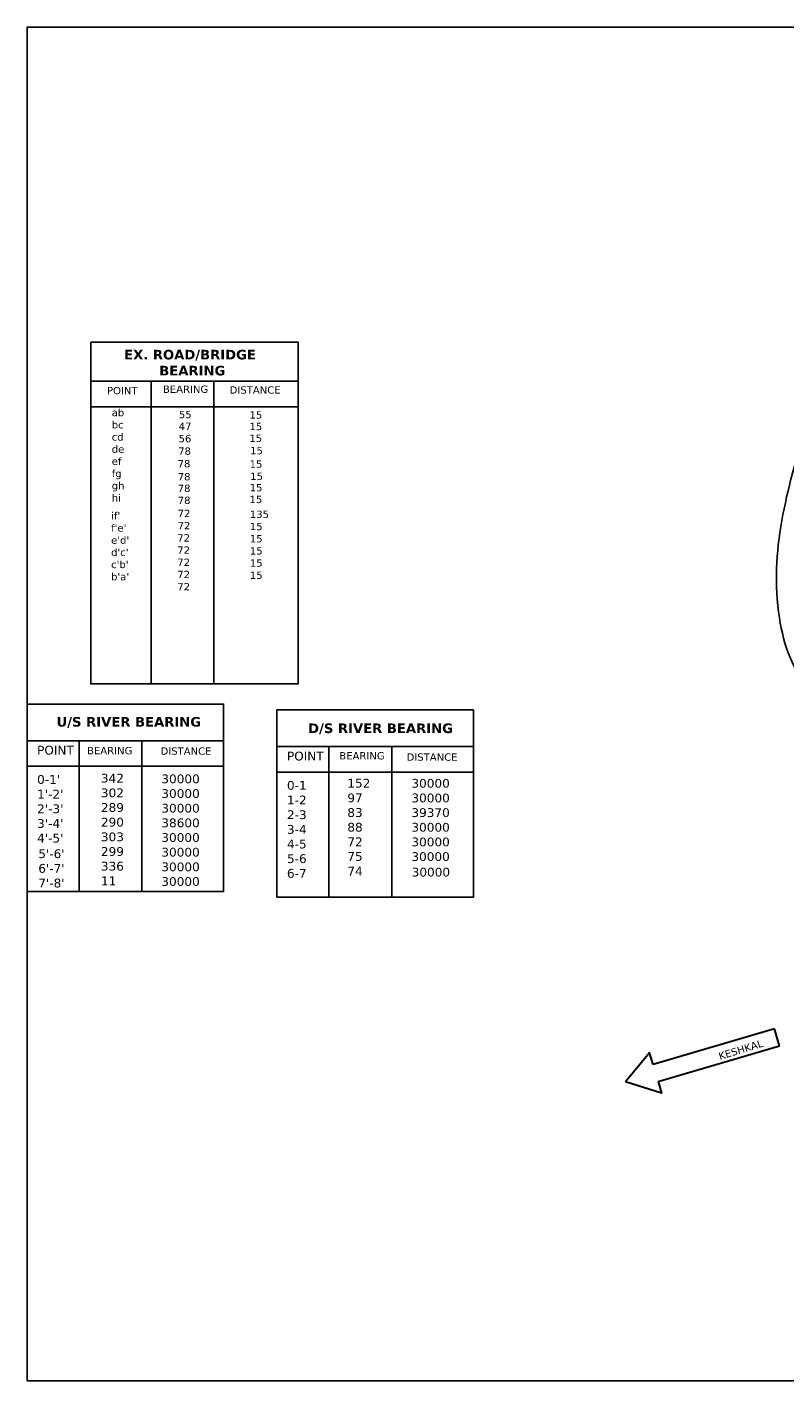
# Model space of a CAD drawing. Header units: millimetres. Extents: x -7700071838 to 844383267715, y -571436171822 to -543.
# Tile 1 of 10: x -7700071838 to -7699657326, y -13451704380 to -13450963580. Entities that reach past the tile are written whole.
import ezdxf

# ---------------------------------------------------------------- set-up
doc = ezdxf.new("R2010")
doc.units = ezdxf.units.MM
doc.header["$MEASUREMENT"] = 0
doc.layers.add('DIMENTION', color=7, linetype='Continuous', lineweight=9)
doc.layers.add('SECTION', color=7, linetype='Continuous')
doc.styles.get("Standard").update_dxf_attribs({"font": 'verdana.ttf', "height": 4000})

msp = doc.modelspace()

# ---------------------------------------------------------------- linework, layer by layer
at = {"layer": 'DIMENTION', "color": 5, "lineweight": 30, "ltscale": 20}
for p, q in [((-7699663032.374114, -13451511722.019501), (-7699729466.932723, -13451531191.986219)), ((-7699660292.762587, -13451521070.00069), (-7699663032.374114, -13451511722.019501)), ((-7699726727.321196, -13451540539.967409), (-7699660292.762587, -13451521070.00069))]:
    msp.add_line(p, q, dxfattribs=at)
for points in [[(-7699729466.932723, -13451531191.986219), (-7699731326.458302, -13451524846.99535), (-7699744575.074359, -13451540695.16655)], [(-7699726727.321196, -13451540539.967409), (-7699724867.795617, -13451546884.958269), (-7699744575.074359, -13451540695.16655)]]:
    msp.add_lwpolyline(points, dxfattribs=at)
at = {"layer": 'SECTION', "ltscale": 20}
for p, q in [((-7700037046.385504, -13451157340.347389), (-7699923526.385504, -13451157340.347389)), ((-7700003988.484006, -13451157340.347389), (-7700003988.484006, -13451322983.58173)), ((-7699969652.518662, -13451157340.347389), (-7699969652.518662, -13451322983.58173)), ((-7700037046.385504, -13451171316.126751), (-7699923526.385504, -13451171316.126751)), ((-7700071838.277792, -13451354086.64539), (-7699964364.877804, -13451354086.64539)), ((-7700043410.376295, -13451354086.64539), (-7700043410.376295, -13451436485.948299)), ((-7700009074.410952, -13451354086.64539), (-7700009074.410952, -13451436485.948299)), ((-7699935172.530986, -13451357314.00692), (-7699827699.130998, -13451357314.00692)), ((-7699906744.629489, -13451357314.00692), (-7699906744.629489, -13451439713.30983)), ((-7699872408.664145, -13451357314.00692), (-7699872408.664145, -13451439713.30983)), ((-7700071838.277792, -13451368062.424761), (-7699964364.877804, -13451368062.424761)), ((-7699935172.530986, -13451371289.786289), (-7699827699.130998, -13451371289.786289))]:
    msp.add_line(p, q, dxfattribs=at)
for points in [[(-7700071838.277792, -13451704379.75947), (-7700071838.277792, -13450963580), (-7699004560, -13450963580), (-7699004560, -13451704379.75947)], [(-7700037046.385504, -13451136053.58173), (-7699923526.385504, -13451136053.58173), (-7699923526.385504, -13451322983.58173), (-7700037046.385504, -13451322983.58173)], [(-7700071838.277792, -13451333979.87974), (-7699964364.877804, -13451333979.87974), (-7699964364.8778, -13451436485.948299), (-7700071838.277792, -13451436485.948299)], [(-7699935172.530986, -13451337207.241261), (-7699827699.130998, -13451337207.241261), (-7699827699.130994, -13451439713.30983), (-7699935172.530986, -13451439713.30983)]]:
    msp.add_lwpolyline(points, close=True, dxfattribs=at)
at = {"layer": 'SECTION', "color": 5, "ltscale": 20}
msp.add_spline([(-7699495236.806467, -13451415546.35206), (-7699502204.956903, -13451394006.46006), (-7699519553.260594, -13451383308.198071), (-7699584589.121132, -13451360645.74646), (-7699611295.982978, -13451343631.59902), (-7699642853.006423, -13451326139.25528), (-7699660325.518761, -13451286895.35004), (-7699645799.012978, -13451181980.761511)], degree=3, dxfattribs=at)

# ---------------------------------------------------------------- texts
at = {"layer": 'SECTION', "color": 1, "ltscale": 20, "char_height": 5249.82044154, "width": 133595.82337526, "attachment_point": 2}
for s, insert in [('{\\fVerdana|b1|i0|c0|p34;EX. ROAD/BRIDGE\\P BEARING }', (-7699982734.297192, -13451140183.58173)), ('{\\fVerdana|b1|i0|c0|p34;U/S RIVER BEARING }', (-7700016201.54468, -13451341111.5128)), ('{\\fVerdana|b1|i0|c0|p34;D/S RIVER BEARING }', (-7699878511.54468, -13451344631.5128))]:
    msp.add_mtext(s, dxfattribs=dict(at, insert=insert))
at = {"layer": 'SECTION', "color": 30, "ltscale": 20, "char_height": 4000, "attachment_point": 1}
for s, width, insert in [('POINT', 1157.98064375, (-7700028125.947206, -13451160473.32715)), ('BEARING', 8068.50204563, (-7699997531.24083, -13451159738.549721)), ('DISTANCE', 22392.77236319, (-7699961023.113298, -13451160152.223619)), ('BEARING', 8068.50204563, (-7700039037.393657, -13451357502.49762)), ('DISTANCE', 22392.77236319, (-7699998839.953497, -13451357722.792669)), ('BEARING', 8068.50204563, (-7699901036.243813, -13451360301.505409)), ('DISTANCE', 22392.77236319, (-7699864248.409818, -13451361012.374109))]:
    msp.add_mtext_dynamic_manual_height_columns(s, width=width, gutter_width=20000, heights=[0], dxfattribs=dict(at, insert=insert))
at = {"layer": 'SECTION', "color": 5, "ltscale": 20, "char_height": 4000, "attachment_point": 1}
for s, width, insert in [('ab\\Pbc\\Pcd\\Pde\\Pef\\Pfg\\Pgh\\Phi', 11102.62773657, (-7700025532.724465, -13451172505.157669)), ('55', 15611.67373657, (-7699988845.528237, -13451173589.30827)), ('15', 29305.08694363, (-7699950203.285267, -13451173792.38455)), ('47', 1676.06976223, (-7699988919.295894, -13451180038.65659)), ('15', 29305.08694363, (-7699950232.449224, -13451180128.82741)), ('56', 1303.80042839, (-7699988972.477226, -13451186739.016781)), ('15', 29305.08694363, (-7699950263.328708, -13451186583.29751)), ('15', 29305.08694363, (-7699949844.740149, -13451193329.738911)), ('15', 29305.08694363, (-7699950103.784708, -13451200662.674509)), ('15', 29305.08694363, (-7699949789.843288, -13451207387.334419)), ('15', 29305.08694363, (-7699950084.913913, -13451213605.171471)), ('15', 29305.08694363, (-7699950138.095245, -13451220029.55619)), ("if'\\Pf'e'\\Pe'd'\\Pd'c'\\Pc'b'\\Pb'a'", 14226.90205622, (-7700025885.560886, -13451228963.50115)), ('72\\P72', 540.39096689, (-7699989483.704236, -13451227709.51207)), ('72\\P72\\P72\\P72\\P72', 1329.53333187, (-7699989674.12772, -13451241098.66114))]:
    msp.add_mtext_dynamic_manual_height_columns(s, width=width, gutter_width=20000, heights=[0], dxfattribs=dict(at, insert=insert))
for s, insert, width in [('78', (-7699989185.20256, -13451193610.05361), 8068.50204563), ('78', (-7699989504.29056, -13451200492.08317), 8068.50204563), ('78', (-7699989451.109226, -13451207622.31708), 8068.50204563), ('78', (-7699989451.109226, -13451213968.01697), 8068.50204563), ('78', (-7699989451.109226, -13451220541.09288), 8068.50204563), ('135\\P15\\P15\\P15\\P15\\P15', (-7699949979.4771, -13451228186.32617), 1329.53333187)]:
    msp.add_mtext(s, dxfattribs=dict(at, insert=insert, width=width))
at = {"layer": 'SECTION', "color": 152, "ltscale": 20, "char_height": 4812.33540475, "width": 10815.27260689, "attachment_point": 1}
for s, insert in [("{\\C30;POINT\\P\\P}0-1'\\P1'-2'\\P2'-3'\\P3'-4'\\P4'-5'", (-7700066366.852192, -13451356827.04483)), ('{\\C30;POINT\\P\\P}0-1\\P1-2\\P2-3\\P3-4\\P4-5', (-7699929701.105386, -13451360054.406361))]:
    msp.add_mtext(s, dxfattribs=dict(at, insert=insert))
at = {"layer": 'SECTION', "color": 152, "ltscale": 20, "char_height": 4812.3354047, "attachment_point": 1}
for s, width, insert in [('342\\P302\\P289\\P290\\P303\\P299\\P336\\P11', 8174.80770588, (-7700031466.385504, -13451372173.58173)), ('30000\\P30000\\P30000\\P38600\\P30000\\P30000\\P30000\\P30000', 34041.50770378, (-7699998406.385504, -13451372543.58173)), ('152\\P97\\P83\\P88\\P72\\P75\\P74', 16540, (-7699896676.385504, -13451374913.58173)), ('30000\\P30000\\P39370\\P30000\\P30000\\P30000', 14040, (-7699861626.385504, -13451374963.58173)), ("5'-6'\\P6'-7'\\P7'-8'", 11950.46668816, (-7700065707.628517, -13451413491.144409)), ('5-6\\P6-7', 14934.71988201, (-7699929695.825268, -13451416195.57975)), ('30000', 13200, (-7699861476.385504, -13451423561.216379))]:
    msp.add_mtext_dynamic_manual_height_columns(s, width=width, gutter_width=20000, heights=[0], dxfattribs=dict(at, insert=insert))
at = {"layer": 'SECTION', "ltscale": 20, "insert": (-7699694064.016161, -13451524931.81955), "char_height": 4000, "width": 51845.61166143, "attachment_point": 1, "rotation": 17.1480497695}
msp.add_mtext('KESHKAL', dxfattribs=at)

doc.saveas('drawing.dxf')
